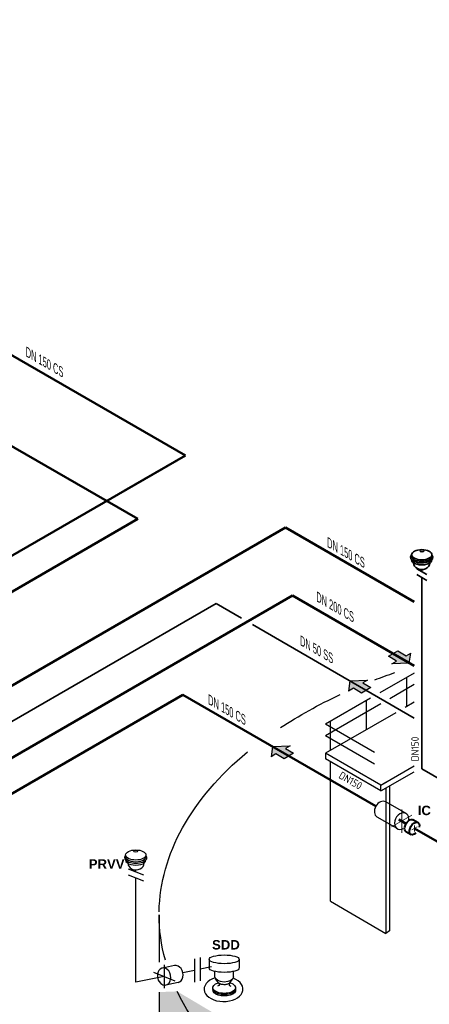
# Model space of a CAD drawing. Header units: millimetres. Extents: x 222 to 2461, y -1493 to 72.
# Tile 26 of 27: x 1998 to 2161, y -456 to -64. Entities that reach past the tile are written whole.
import ezdxf

# ---------------------------------------------------------------- set-up
doc = ezdxf.new("R2010")
doc.units = ezdxf.units.MM
doc.linetypes.add('ACAD_ISO03W100', pattern=[30, 12, -18])
doc.linetypes.add('ACAD_ISO10W100', pattern=[18, 12, -3, 0, -3])
for name, color, linetype, lineweight in [('Achsen', 253, 'ACAD_ISO10W100', 15), ('Armaturen-Auslagerung', 7, 'Continuous', 40), ('Auslagerung', 1, 'Continuous', 50), ('Einlagerung', 5, 'Continuous', 50), ('Entleerung', 74, 'Continuous', 35), ('Pfeile', 1, 'Continuous', 18), ('Symbole_70', 7, 'Continuous', 35), ('Text', 7, 'Continuous', 18), ('Text groß', 7, 'Continuous', 18)]:
    doc.layers.add(name, color=color, linetype=linetype, lineweight=lineweight)
for name, color, linetype in [('ANLAGEN', 7, 'Continuous'), ('effekte', 7, 'Continuous'), ('gebäude', 8, 'Continuous'), ('rohrdurchführung', 7, 'Continuous')]:
    doc.layers.add(name, color=color, linetype=linetype)
doc.styles.add('Stil3', font='isocp.shx', dxfattribs={"height": 130000})

# ---------------------------------------------------------------- blocks, each defined once
blk = doc.blocks.new('FILOU_N2_83_2')
at = {"layer": 'ANLAGEN', "color": 7, "linetype": 'Continuous'}
for p, q in [((0, 0), (6.4952, 12.4102)), ((6.4952, 12.4102), (6.4952, 8.0801)), ((6.4952, 8.0801), (12.9904, 11.8301)), ((12.9904, 11.8301), (12.9904, 3.1699)), ((0, 0), (6.4952, -4.9104)), ((12.9904, 3.1699), (6.4952, -0.5801)), ((6.4952, -0.5801), (6.4952, -4.9103))]:
    blk.add_line(p, q, dxfattribs=at)

msp = doc.modelspace()

# ---------------------------------------------------------------- hatches: boundary and pattern name
at = {"layer": 'Auslagerung'}
msp.add_hatch(color=1, dxfattribs=at).paths.add_polyline_path([(2098.33, -353.01), (2097.83, -357.05), (2099.7, -355.97), (2102.95, -357.84), (2106.7, -355.68), (2103.45, -353.8), (2105.33, -352.72)])
at = {"layer": 'effekte'}
h = msp.add_hatch(color=253, dxfattribs=at)
h.set_gradient(color1=(156, 156, 156), rotation=30, tint=1, name='CURVED')
edge = h.paths.add_edge_path()
edge.add_ellipse((2243.26, -642.83), major_axis=(-190, 0), ratio=0.588376, start_angle=360, end_angle=422.0567)
edge.add_ellipse((2243.26, -642.83), major_axis=(190, 0), ratio=0.588376, start_angle=240.3863, end_angle=310.0953)
edge.add_ellipse((2243.26, -642.83), major_axis=(190, 0), ratio=0.588376, start_angle=-49.9047, end_angle=0)
edge.add_line((2433.26, -642.83), (2433.26, -419.97))
edge.add_ellipse((2243.26, -419.97), major_axis=(-190, 0), ratio=0.588376, start_angle=130.0953, end_angle=180, ccw=False)
edge.add_line((2365.63, -505.49), (2365.63, -686.79))
edge.add_ellipse((2243.26, -601.27), major_axis=(190, 0), ratio=0.588376, start_angle=243.6636, end_angle=310.0953, ccw=False)
edge.add_line((2158.97, -701.46), (2158.97, -520.16))
edge.add_ellipse((2243.26, -419.97), major_axis=(-190, 0.08), ratio=0.588517, start_angle=375.841, end_angle=423.6785, ccw=False)
edge.add_line((2060.47, -450.41), (2053.26, -450.68))
edge.add_line((2053.26, -450.68), (2053.26, -642.83))
at = {"layer": 'Einlagerung'}
msp.add_hatch(color=256, dxfattribs=at).paths.add_polyline_path([(2144.43, -317.1), (2147.64, -319.04), (2145.75, -320.09), (2152.75, -319.92), (2153.32, -315.89), (2151.43, -316.94), (2148.22, -315.01)])
at = {"layer": 'Entleerung'}
msp.add_hatch(color=74, dxfattribs=at).paths.add_polyline_path([(2129.12, -326.91), (2128.62, -330.95), (2130.49, -329.87), (2133.74, -331.74), (2137.49, -329.58), (2134.24, -327.7), (2136.12, -326.62)])

# ---------------------------------------------------------------- linework, layer by layer
at = {"layer": 'Achsen', "lineweight": 15}
for p, q in [((2149.71, -387.3), (2149.71, -378.06)), ((2145.71, -384.99), (2153.71, -380.37))]:
    msp.add_line(p, q, dxfattribs=at)
at = {"layer": 'Achsen'}
for p, q in [((2153.74, -386.2), (2155.82, -385)), ((2154.78, -384.4), (2154.78, -386.8))]:
    msp.add_line(p, q, dxfattribs=at)
at = {"layer": 'Armaturen-Auslagerung'}
for p, q in [((2154.21, -382.08), (2156.22, -383.24)), ((2151.42, -386.86), (2153.45, -388.03))]:
    msp.add_line(p, q, dxfattribs=at)
at = {"layer": 'Armaturen-Auslagerung', "extrusion": (0, 0, -1)}
for centre, start_param, end_param in [((2152.86, -384.49), 6.248229, 9.449833), ((2154.78, -385.6), 5.224128, 10.473935)]:
    msp.add_ellipse(centre, major_axis=(-1.41, -2.39), ratio=0.573604, start_param=start_param, end_param=end_param, dxfattribs=at)
at = {"layer": 'Auslagerung'}
for p, q in [((1763.57, -63.93), (2063.74, -237.23)), ((2063.74, -237.23), (1561.43, -527.24)), ((2063.74, -237.23), (2039.32, -251.33)), ((2103.51, -265.93), (1620.37, -544.87)), ((2103.51, -265.93), (2154.7, -295.49)), ((2062.71, -332.44), (1671.78, -558.14)), ((2062.71, -332.44), (2139.42, -376.73)), ((2148.54, -382), (2151.48, -383.7)), ((2154.78, -385.6), (2165.71, -391.91))]:
    msp.add_line(p, q, dxfattribs=at)
at = {"layer": 'Einlagerung', "ltscale": 0.35}
msp.add_line((2044.76, -262.51), (1740.61, -86.91), dxfattribs=at)
at = {"layer": 'Einlagerung'}
for p, q in [((2044.76, -262.51), (1616.45, -509.79)), ((2106.31, -292.95), (1687.8, -534.58)), ((2106.31, -292.95), (2154.7, -320.89))]:
    msp.add_line(p, q, dxfattribs=at)
at = {"layer": 'Entleerung'}
for p, q in [((2075.91, -296.19), (1691.07, -518.37)), ((2075.91, -296.19), (2086.01, -302.02)), ((2090.34, -304.52), (2154.7, -341.68))]:
    msp.add_line(p, q, dxfattribs=at)
at = {"layer": 'gebäude'}
for p, q in [((2154.7, -323.77), (2141.03, -331.67)), ((2154.7, -328.39), (2145.03, -333.98)), ((2151.71, -337.04), (2151.71, -325.5)), ((2137.36, -333.78), (2119.47, -344.11)), ((2141.36, -336.09), (2119.47, -348.73)), ((2135.71, -346.28), (2135.71, -334.73)), ((2154.7, -335.32), (2151.03, -337.44)), ((2147.36, -339.56), (2119.47, -355.66)), ((2138.96, -355.37), (2119.47, -344.11)), ((2121.47, -354.5), (2121.47, -342.96)), ((2138.96, -359.99), (2119.47, -348.73)), ((2141.47, -368.36), (2119.47, -355.66)), ((2119.47, -355.66), (2119.47, -357.97)), ((2141.47, -370.67), (2119.47, -357.97)), ((2121.47, -414.55), (2121.47, -359.12)), ((2141.47, -368.36), (2154.7, -360.72)), ((2141.47, -370.67), (2154.7, -363.03)), ((2141.47, -370.67), (2141.47, -368.36)), ((2143.47, -369.52), (2143.47, -427.4)), ((2144.81, -368.74), (2144.82, -426.27)), ((2121.47, -414.55), (2143.47, -427.4)), ((2053.26, -419.97), (2053.26, -438.72)), ((2144.82, -426.27), (2143.47, -427.4)), ((2059.41, -440.13), (2054.58, -441.11)), ((2060.78, -446.92), (2055.26, -448.04)), ((2053.26, -450.68), (2053.26, -642.83))]:
    msp.add_line(p, q, dxfattribs=at)
at = {"layer": 'gebäude', "ltscale": 0.35}
for p, q in [((2141.47, -368.36), (2143.47, -367.21)), ((2141.47, -370.67), (2143.47, -369.52)), ((2048.04, -396.16), (2048.04, -396.83)), ((2044, -402.89), (2044, -402.07)), ((2044, -446.78), (2044, -405.19)), ((2067.29, -437.45), (2067.29, -446.69)), ((2069.55, -436.99), (2069.55, -446.23)), ((2073.15, -437.65), (2073.15, -441.12)), ((2085.15, -437.65), (2085.15, -441.12)), ((2055.26, -439.88), (2055.26, -449.12)), ((2067.29, -442.07), (2062.69, -443)), ((2074.15, -440.68), (2069.55, -441.61)), ((2075.47, -444.58), (2075.47, -442.49)), ((2082.82, -444.58), (2082.82, -442.49)), ((2055.26, -444.5), (2044, -446.78)), ((2076.87, -447.01), (2075.74, -445.37)), ((2081.42, -447.01), (2082.55, -445.37))]:
    msp.add_line(p, q, dxfattribs=at)
at = {"layer": 'gebäude', "linetype": 'ACAD_ISO03W100', "lineweight": 25}
for p, q in [((2041, -401.68), (2047, -404.09)), ((2041, -403.99), (2047, -406.4)), ((2050.98, -442.78), (2059.55, -446.22))]:
    msp.add_line(p, q, dxfattribs=at)
at = {"layer": 'gebäude', "extrusion": (-1.12486e-32, 6.12303e-17, -1)}
for start_param, end_param in [(0.989694, 1.039097), (0.728696, 0.900292), (0.011003, 0.618029)]:
    msp.add_ellipse((2243.26, -419.97), major_axis=(-190, 0.04), ratio=0.588282, start_param=start_param, end_param=end_param, dxfattribs=at)
at = {"layer": 'gebäude', "ltscale": 0.35}
for centre, major_axis, ratio in [((2044, -396.16), (-4.04, 0), 0.5), ((2043.94, -394.62), (0.869, -0.029), 0.471797)]:
    msp.add_ellipse(centre, major_axis=major_axis, ratio=ratio, dxfattribs=at)
for centre, major_axis, ratio, start_param, end_param in [((2044, -397.21), (-4.45, 0), 0.5, 5.849646, 9.854478), ((2044, -396.83), (-4.04, 0), 0.5, 6.283185, 9.424778), ((2044, -398.18), (-4.04, 0), 0.5, 6.283185, 9.424778), ((2044.08, -399.42), (-3.21, -0.06), 0.826233, 6.273896, 9.417099), ((2044.08, -399.42), (-3.21, -0.06), 0.826233, 3.141451, 3.143306), ((2078.9, -449.5), (-7.72, 0), 0.639035, 5.159014, 10.486548)]:
    msp.add_ellipse(centre, major_axis=major_axis, ratio=ratio, start_param=start_param, end_param=end_param, dxfattribs=at)
at = {"layer": 'gebäude', "extrusion": (-1.12155e-32, 6.12303e-17, -1)}
for start_param, end_param in [(-0.162866, -0.00075), (-1.32786, -0.276478)]:
    msp.add_ellipse((2243.26, -419.97), major_axis=(-190, 0.08), ratio=0.588517, start_param=start_param, end_param=end_param, dxfattribs=at)
at = {"layer": 'gebäude', "ltscale": 0.35, "extrusion": (-1.01969e-32, 6.12303e-17, -1)}
for centre, major_axis, ratio, end_param in [((2079.15, -437.65), (6, 0), 0.288675, 9.424778), ((2079.15, -441.12), (-6, 0), 0.288675, 6.283185), ((2079.15, -444.58), (-3.67, 0), 0.57735, 6.283185)]:
    msp.add_ellipse(centre, major_axis=major_axis, ratio=ratio, start_param=3.141593, end_param=end_param, dxfattribs=at)
at = {"layer": 'gebäude'}
for centre, major_axis, start_param, end_param in [((2055.26, -444.5), (0.69, -3.4), 3.788862, 7.853982), ((2055.26, -444.5), (-0.69, 3.4), -1.570796, 0.64727), ((2060.09, -443.52), (-0.69, 3.4), -3.141593, 0)]:
    msp.add_ellipse(centre, major_axis=major_axis, ratio=0.763787, start_param=start_param, end_param=end_param, dxfattribs=at)
at = {"layer": 'gebäude', "ltscale": 0.35, "extrusion": (-1.32457e-32, 6.12303e-17, -1)}
msp.add_ellipse((2079.15, -448.91), major_axis=(4.5, 0), ratio=0.509175, start_param=-1.048503, end_param=4.172269, dxfattribs=at)
at = {"layer": 'gebäude', "ltscale": 0.35, "extrusion": (-1.05471e-32, 6.12303e-17, -1)}
msp.add_ellipse((2079.15, -449.93), major_axis=(-4.5, 0), ratio=0.509175, start_param=3.026238, end_param=6.39854, dxfattribs=at)
at = {"layer": 'gebäude', "ltscale": 0.35, "extrusion": (-1.3946e-32, 6.12303e-17, -1)}
msp.add_ellipse((2079.15, -449.4), major_axis=(-4.5, 0), ratio=0.509175, start_param=3.034943, end_param=6.389835, dxfattribs=at)
at = {"layer": 'gebäude', "ltscale": 0.35}
for points in [[(2076.87, -447.01), (2077.27, -447.67), (2076.52, -448.31)], [(2081.42, -447.01), (2081.02, -447.67), (2081.77, -448.31)]]:
    msp.add_spline(points, degree=3, dxfattribs=at)
msp.add_open_spline([(2081.42, -447.01), (2081.4, -447.03), (2081.38, -447.06), (2081.3, -447.13), (2081.25, -447.17), (2081.13, -447.26), (2081.05, -447.31), (2080.82, -447.43), (2080.65, -447.5), (2080.26, -447.62), (2080.04, -447.66), (2079.59, -447.73), (2079.35, -447.74), (2078.87, -447.74), (2078.64, -447.72), (2078.18, -447.65), (2077.97, -447.6), (2077.59, -447.48), (2077.42, -447.41), (2077.17, -447.27), (2077.08, -447.21), (2076.94, -447.09), (2076.9, -447.05), (2076.88, -447.01), (2076.88, -447.01), (2076.87, -447.01)], degree=3, knots=[0.383497, 0.383497, 0.383497, 0.383497, 0.534506, 0.534506, 0.685516, 0.685516, 0.836525, 0.836525, 1.085214, 1.085214, 1.333903, 1.333903, 1.582592, 1.582592, 1.831281, 1.831281, 2.07997, 2.07997, 2.328659, 2.328659, 2.53555, 2.53555, 2.742442, 2.742442, 2.758096, 2.758096, 2.758096, 2.758096], dxfattribs=at)
at = {"layer": 'rohrdurchführung'}
for p, q in [((2151.45, -379.68), (2143.45, -375.06)), ((2147.98, -385.68), (2139.98, -381.06))]:
    msp.add_line(p, q, dxfattribs=at)
for centre, major_axis, start_param, end_param in [((2141.71, -378.06), (-1.73, -3), 3.141593, 6.283185), ((2149.71, -382.68), (-1.73, -3), 3.788862, 6.930455), ((2149.71, -382.68), (1.73, 3), -0.955317, 0.64727), ((2149.71, -383.47), (1.3, 2.25), 3.788862, 4.096909)]:
    msp.add_ellipse(centre, major_axis=major_axis, ratio=0.763787, start_param=start_param, end_param=end_param, dxfattribs=at)
at = {"layer": 'Symbole_70', "ltscale": 0.35}
for p, q in [((2153.66, -276.73), (2153.66, -277.4)), ((2159.7, -284.61), (2155.7, -282.3)), ((2159.7, -286.92), (2155.7, -284.61)), ((2157.7, -283.46), (2157.7, -282.64)), ((2157.7, -338.76), (2157.7, -285.77))]:
    msp.add_line(p, q, dxfattribs=at)
at = {"layer": 'Symbole_70', "linetype": 'ACAD_ISO03W100', "ltscale": 2}
for p in [(2157.7, -338.76), (2171.71, -369.97)]:
    msp.add_line(p, (2157.7, -361.89), dxfattribs=at)
at = {"layer": 'Symbole_70', "ltscale": 0.35, "extrusion": (-1.12475e-32, 6.12303e-17, -1)}
for centre, major_axis, start_param, end_param in [((2157.7, -277.78), (4.45, 0), 5.849646, 9.854478), ((2157.7, -277.4), (4.04, 0), 6.283185, 9.424778), ((2157.7, -278.75), (4.04, 0), 6.283185, 9.424778)]:
    msp.add_ellipse(centre, major_axis=major_axis, ratio=0.5, start_param=start_param, end_param=end_param, dxfattribs=at)
msp.add_ellipse((2157.7, -276.73), major_axis=(4.04, 0), ratio=0.5, dxfattribs=at)
at = {"layer": 'Symbole_70', "ltscale": 0.35, "extrusion": (2.46519e-32, 6.12303e-17, -1)}
msp.add_ellipse((2157.76, -275.2), major_axis=(-0.869, -0.029), ratio=0.471797, dxfattribs=at)
at = {"layer": 'Symbole_70', "ltscale": 0.35, "extrusion": (-4.23705e-33, 6.12303e-17, -1)}
for start_param, end_param in [(6.273896, 9.417099), (3.141451, 3.143306)]:
    msp.add_ellipse((2157.63, -279.99), major_axis=(3.21, -0.06), ratio=0.826233, start_param=start_param, end_param=end_param, dxfattribs=at)

# ---------------------------------------------------------------- block references
at = {"layer": 'Pfeile'}
for p, xscale, yscale, zscale, rotation in [((2152.75, -319.92), 0.4999999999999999, 0.4999999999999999, 0.4999999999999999, 118.949535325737), ((2129.12, -326.91), 0.4999999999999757, 0.4999999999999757, 0.4999999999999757, 300.0000361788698), ((2098.33, -353.01), 0.4999999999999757, 0.4999999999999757, 0.4999999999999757, 300.0000361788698)]:
    msp.add_blockref('FILOU_N2_83_2', p, dxfattribs=dict(at, xscale=xscale, yscale=yscale, zscale=zscale, rotation=rotation))

# ---------------------------------------------------------------- texts
at = {"layer": 'Text', "style": 'Stil3'}
for rotation, p in [(90, (2156.49, -358.9)), (330, (2124.38, -365.39))]:
    msp.add_text('DN150', height=3.002, rotation=rotation, dxfattribs=at).set_placement(p)
at = {"layer": 'Text', "char_height": 3.7468, "width": 8.7405, "attachment_point": 1}
for s, insert in [('{\\fArial|b1|i0|c0|p34;IC}', (2156.1, -376.56)), ('{\\fArial|b1|i0|c0|p34;PRVV}', (2025.28, -397.86)), ('{\\fArial|b1|i0|c0|p34;SDD}', (2074.3, -430))]:
    msp.add_mtext(s, dxfattribs=dict(at, insert=insert))
at = {"layer": 'Text groß', "char_height": 3.5, "attachment_point": 9, "rotation": 330}
for s, insert in [('{\\fArial|b0|i0|c0|p34;\\Q-30;\\W0.7;DN 150 CS}', (2015.19, -206.47)), ('{\\fArial|b0|i0|c0|p34;\\Q-30;\\W0.7;DN 150 CS}', (2135.03, -282.27)), ('{\\fArial|b0|i0|c0|p34;\\Q-30;\\W0.7;DN 200 CS}', (2130.71, -303.88)), ('{\\fArial|b0|i0|c0|p34;\\Q-30;\\W0.7;DN 50 SS}', (2122.43, -320.28)), ('{\\fArial|b0|i0|c0|p34;\\Q-30;\\W0.7;DN 150 CS}', (2087.72, -344.76))]:
    msp.add_mtext(s, dxfattribs=dict(at, insert=insert))

doc.saveas('drawing.dxf')
